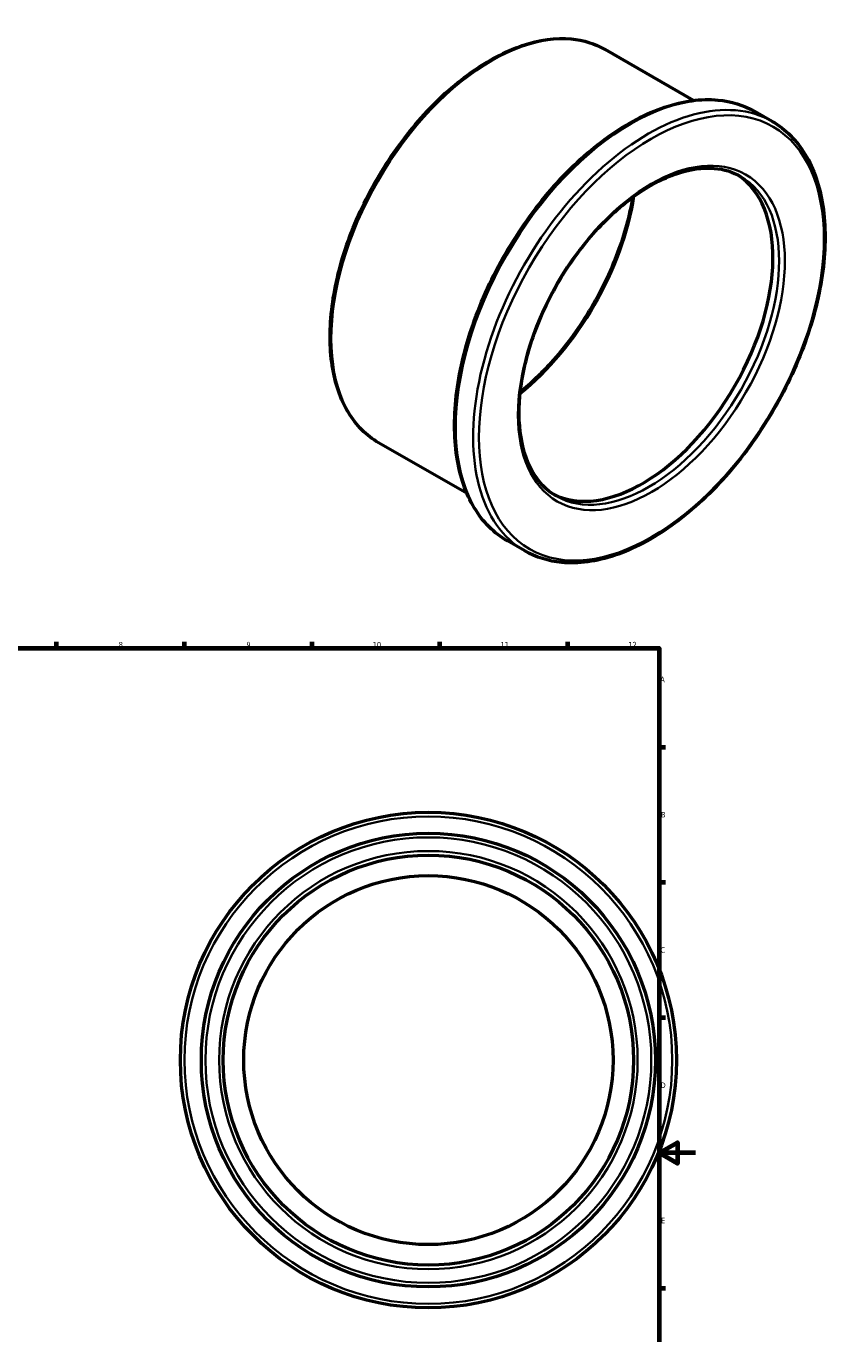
# Model space of a CAD drawing. Header units: millimetres. Extents: x -111 to 921, y -508 to 915.
# Tile 5 of 5: x 474 to 921, y 198 to 915. Entities that reach past the tile are written whole.
import ezdxf

# ---------------------------------------------------------------- set-up
doc = ezdxf.new("R2010")
doc.units = ezdxf.units.MM
for name, color, linetype, lineweight in [('Border (ANSI)', 7, 'Continuous', 70), ('Visible (ANSI)', 7, 'Continuous', 50), ('Visible Narrow (ANSI)', 7, 'Continuous', 35)]:
    doc.layers.add(name, color=color, linetype=linetype, lineweight=lineweight)
doc.styles.add('Note Text (ANSI)', font='tahoma.ttf')

# ---------------------------------------------------------------- blocks, each defined once
blk = doc.blocks.new('Borders Default Border')
at = {"layer": 'Border (ANSI)'}
for p, q in [((70.08, 574), (70.08, 577.45)), ((140.17, 574), (140.17, 577.45)), ((210.25, 574), (210.25, 577.45)), ((280.33, 574), (280.33, 577.45)), ((350.42, 574), (350.42, 577.45)), ((490.58, 574), (490.58, 577.45)), ((560.67, 574), (560.67, 577.45)), ((630.75, 574), (630.75, 577.45)), ((700.83, 574), (700.83, 577.45)), ((770.92, 574), (770.92, 577.45)), ((20, 519.75), (16.55, 519.75)), ((821, 519.75), (824.45, 519.75)), ((20, 445.5), (16.55, 445.5)), ((821, 445.5), (824.45, 445.5)), ((20, 371.25), (16.55, 371.25)), ((821, 371.25), (824.45, 371.25)), ((20, 222.75), (16.55, 222.75)), ((821, 222.75), (824.45, 222.75)), ((20, 148.5), (16.55, 148.5)), ((821, 148.5), (824.45, 148.5)), ((20, 74.25), (16.55, 74.25)), ((821, 74.25), (824.45, 74.25)), ((70.08, 20), (70.08, 16.55)), ((140.17, 20), (140.17, 16.55)), ((210.25, 20), (210.25, 16.55)), ((280.33, 20), (280.33, 16.55)), ((350.42, 20), (350.42, 16.55)), ((490.58, 20), (490.58, 16.55)), ((560.67, 20), (560.67, 16.55)), ((630.75, 20), (630.75, 16.55)), ((700.83, 20), (700.83, 16.55)), ((770.92, 20), (770.92, 16.55))]:
    blk.add_line(p, q, dxfattribs=at)
at = {"layer": 'Border (ANSI)', "flags": 128}
for points in [[(420.5, 594), (420.5, 574), (414.73, 584), (426.27, 584), (420.5, 574)], [(20, 20), (20, 574), (821, 574), (821, 20), (20, 20)], [(0, 297), (20, 297), (10, 302.77), (10, 291.23), (20, 297)], [(841, 297), (821, 297), (831, 302.77), (831, 291.23), (821, 297)], [(420.5, 0), (420.5, 20), (414.73, 10), (426.27, 10), (420.5, 20)]]:
    blk.add_lwpolyline(points, dxfattribs=at)
at = {"layer": 'Border (ANSI)', "attachment_point": 7, "style": 'Note Text (ANSI)'}
for s, insert, char_height in [('1', (34.35, 574.4), 3.05), ('2', (104.2, 574.4), 3.05), ('3', (174.26, 574.34), 3.05), ('4', (244.23, 574.4), 3.05), ('5', (314.48, 574.34), 3.05), ('6', (384.49, 574.34), 3.05), ('7', (454.6, 574.4), 3.05), ('8', (524.63, 574.33), 3.05), ('9', (594.7, 574.34), 3.05), ('10', (663.96, 574.34), 3.048), ('11', (734.04, 574.4), 3.048), ('12', (804.13, 574.4), 3.048), ('A', (16.78, 555.35), 3.05), ('A', (821.63, 555.35), 3.05), ('B', (17.15, 481.1), 3.05), ('B', (821.99, 481.1), 3.05), ('C', (16.95, 406.8), 3.05), ('C', (821.8, 406.8), 3.05), ('D', (16.96, 332.6), 3.05), ('D', (821.81, 332.6), 3.05), ('E', (17.21, 258.35), 3.05), ('E', (822.05, 258.35), 3.05), ('F', (17.29, 184.1), 3.05), ('F', (822.14, 184.1), 3.05), ('G', (16.81, 109.79), 3.05), ('G', (821.66, 109.79), 3.05), ('H', (16.97, 35.6), 3.05), ('H', (821.81, 35.6), 3.05), ('1', (34.35, 16.55), 3.05), ('2', (104.2, 16.55), 3.05), ('3', (174.26, 16.49), 3.05), ('4', (244.23, 16.55), 3.05), ('5', (314.48, 16.49), 3.05), ('6', (384.49, 16.49), 3.05), ('7', (454.6, 16.55), 3.05), ('8', (524.63, 16.48), 3.05), ('9', (594.7, 16.49), 3.05), ('10', (663.96, 16.49), 3.048), ('11', (734.04, 16.55), 3.048), ('12', (804.13, 16.55), 3.048)]:
    blk.add_mtext(s, dxfattribs=dict(at, insert=insert, char_height=char_height))

msp = doc.modelspace()

# ---------------------------------------------------------------- linework, layer by layer
at = {"layer": 'Visible (ANSI)'}
for p, q in [((839.926, 874.617), (791.396, 902.563)), ((883.048, 863.054), (873.502, 868.552)), ((715.667, 658.837), (667.137, 686.784)), ((747.312, 627.344), (737.766, 632.841))]:
    msp.add_line(p, q, dxfattribs=at)
for radius in [136, 124.5, 112.5, 101.25]:
    msp.add_circle((694.464, 347.927), radius, dxfattribs=at)
msp.add_ellipse((811.821, 747.133), major_axis=(50.527, 87.742), ratio=0.5780931, start_param=3.1750824, end_param=6.2496955, dxfattribs=at)
for points, knots in [([(667.137, 686.784), (660.482, 690.616), (654.874, 696.243), (646.224, 710.548), (643.237, 719.289), (640.194, 739.073), (640.194, 750.159), (643.214, 773.457), (646.238, 785.668), (654.984, 809.963), (660.701, 822.044), (674.247, 844.875), (682.072, 855.622), (699.062, 874.716), (708.224, 883.057), (726.997, 896.486), (736.605, 901.568), (755.309, 907.888), (764.41, 909.137), (779.547, 907.715), (785.831, 905.768), (791.396, 902.563)], [3.9250571, 3.9250571, 3.9250571, 3.9250571, 4.2340363, 4.2340363, 4.5504314, 4.5504314, 4.8729342, 4.8729342, 5.1958977, 5.1958977, 5.5183484, 5.5183484, 5.8406044, 5.8406044, 6.1631155, 6.1631155, 6.4861353, 6.4861353, 6.8082613, 6.8082613, 7.0666498, 7.0666498, 7.0666498, 7.0666498]), ([(737.766, 632.841), (730.496, 637.027), (724.372, 643.179), (714.941, 658.824), (711.688, 668.381), (708.39, 690.002), (708.401, 702.111), (711.719, 727.556), (715.03, 740.892), (724.597, 767.427), (730.847, 780.622), (745.653, 805.557), (754.205, 817.294), (772.765, 838.143), (782.772, 847.25), (803.267, 861.907), (813.753, 867.452), (834.156, 874.349), (844.079, 875.712), (860.583, 874.168), (867.435, 872.046), (873.502, 868.552)], [3.9250571, 3.9250571, 3.9250571, 3.9250571, 4.2349307, 4.2349307, 4.5516644, 4.5516644, 4.8739682, 4.8739682, 5.1966782, 5.1966782, 5.5189184, 5.5189184, 5.8409814, 5.8409814, 6.1632784, 6.1632784, 6.4860418, 6.4860418, 6.8079954, 6.8079954, 7.0666498, 7.0666498, 7.0666498, 7.0666498]), ([(883.048, 863.054), (890.318, 858.868), (896.441, 852.717), (905.873, 837.072), (909.126, 827.515), (912.424, 805.893), (912.413, 793.785), (909.095, 768.339), (905.783, 755.003), (896.217, 728.468), (889.966, 715.273), (875.161, 690.338), (866.609, 678.601), (848.049, 657.752), (838.042, 648.645), (817.547, 633.988), (807.061, 628.443), (786.658, 621.546), (776.735, 620.184), (760.231, 621.727), (753.379, 623.849), (747.312, 627.344)], [0.7834645, 0.7834645, 0.7834645, 0.7834645, 1.093338, 1.093338, 1.4100718, 1.4100718, 1.7323756, 1.7323756, 2.0550855, 2.0550855, 2.3773258, 2.3773258, 2.6993888, 2.6993888, 3.0216858, 3.0216858, 3.3444491, 3.3444491, 3.6664028, 3.6664028, 3.9250571, 3.9250571, 3.9250571, 3.9250571]), ([(764.653, 657.457), (759.24, 660.575), (754.721, 665.272), (748.045, 677.311), (745.826, 684.553), (743.872, 700.813), (744.087, 709.783), (746.911, 728.638), (749.517, 738.518), (756.876, 758.194), (761.632, 767.986), (772.814, 786.468), (779.239, 795.154), (793.086, 810.522), (800.506, 817.203), (815.55, 827.888), (823.172, 831.894), (837.83, 836.888), (844.856, 837.867), (856.548, 836.9), (861.414, 835.413), (865.707, 832.941)], [3.9250571, 3.9250571, 3.9250571, 3.9250571, 4.2600455, 4.2600455, 4.583107, 4.583107, 4.8996668, 4.8996668, 5.2161348, 5.2161348, 5.5332313, 5.5332313, 5.850533, 5.850533, 6.1675067, 6.1675067, 6.4838334, 6.4838334, 6.8009773, 6.8009773, 7.0666498, 7.0666498, 7.0666498, 7.0666498]), ([(806.44, 821.397), (804.82, 811.587), (802.056, 801.375), (794.178, 780.269), (788.9, 769.388), (776.486, 748.847), (769.351, 739.192), (756.289, 724.686), (750.653, 719.264), (744.889, 714.512)], [1.7786881, 1.7786881, 1.7786881, 1.7786881, 2.0734414, 2.0734414, 2.390823, 2.390823, 2.7083909, 2.7083909, 2.9298334, 2.9298334, 2.9298334, 2.9298334])]:
    msp.add_open_spline(points, degree=3, knots=knots, dxfattribs=at)
at = {"layer": 'Visible Narrow (ANSI)'}
for radius in [133.75, 122.25, 114.75]:
    msp.add_circle((694.464, 347.927), radius, dxfattribs=at)
for centre, major_axis, start_param, end_param in [((729.266, 794.673), (-62.13, -107.89), 3.1415927, 6.2831853), ((805.634, 750.696), (-67.868, -117.855), 3.1415927, 6.2831853), ((815.18, 745.199), (67.868, 117.855), 0, 3.1415927), ((815.18, 745.199), (50.527, 87.742), 3.1415927, 6.2831853), ((729.266, 794.673), (56.141, 97.491), 4.1212342, 5.3035438)]:
    msp.add_ellipse(centre, major_axis=major_axis, ratio=0.5780931, start_param=start_param, end_param=end_param, dxfattribs=at)
for major_axis in [(-66.746, -115.906), (-51.65, -89.691)]:
    msp.add_ellipse((816.771, 744.283), major_axis=major_axis, ratio=0.5780931, dxfattribs=at)

# ---------------------------------------------------------------- block references
msp.add_blockref('Borders Default Border', (0, 0))

doc.saveas('drawing.dxf')
